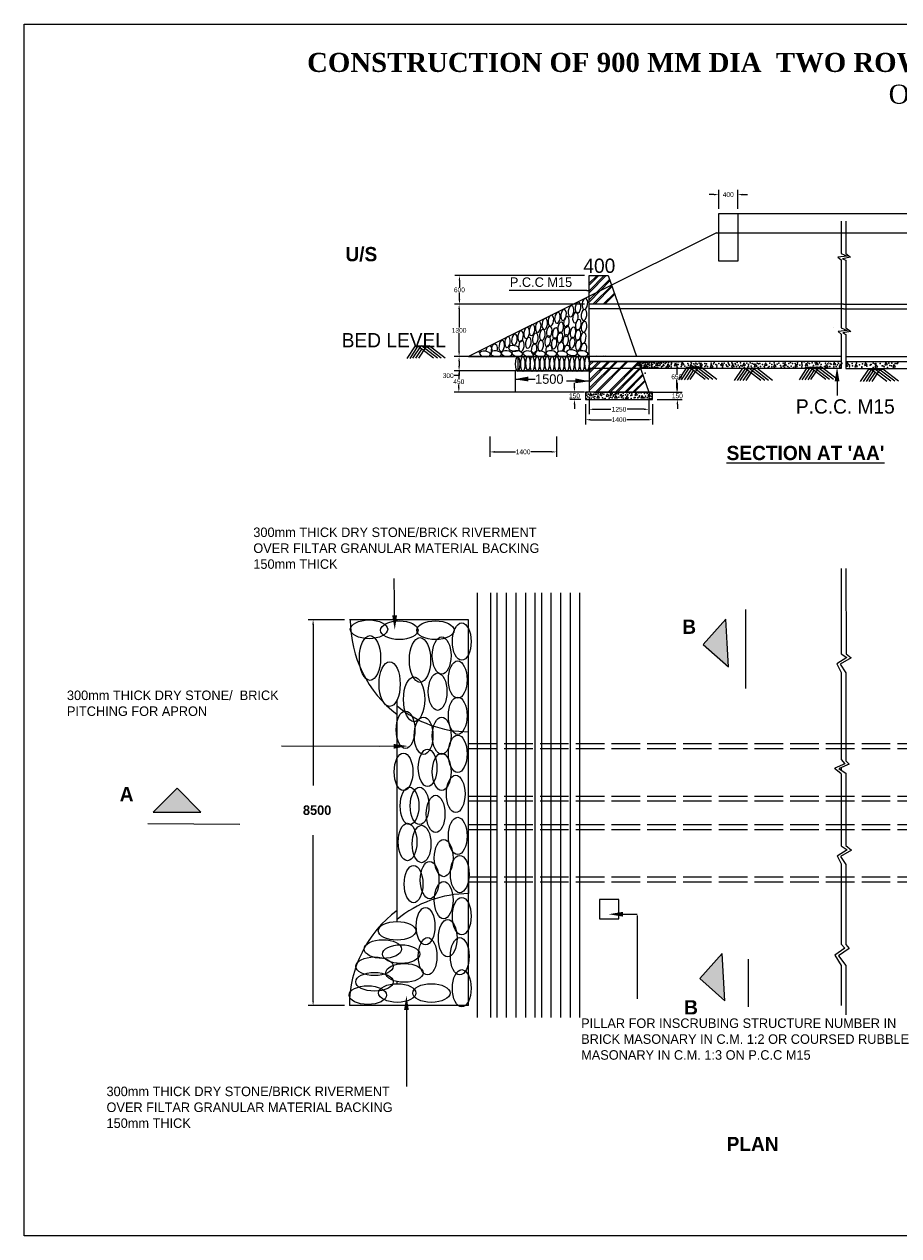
# Model space of a CAD drawing. Header units: inches. Extents: x 2258 to 46776, y 43776 to 70361.
# Tile 1 of 3: x 2258 to 20608, y 44930 to 70361. Entities that reach past the tile are written whole.
import ezdxf

# ---------------------------------------------------------------- set-up
doc = ezdxf.new("R2010")
doc.units = ezdxf.units.IN
doc.header["$MEASUREMENT"] = 0
doc.linetypes.add('ACAD_ISO02W100', pattern=[15, 12, -3])
doc.dimstyles.get("Standard").update_dxf_attribs({"dimtxt": 100.18, "dimasz": 100.18, "dimexe": 100.18, "dimexo": 100.0625, "dimgap": 10.09, "dimtad": 0, "dimtih": 1, "dimtoh": 1, "dimdec": 0, "dimzin": 0, "dimdsep": 46, "dimtxsty": 'Standard', "dimcen": 40.09, "dimadec": 0, "dimazin": 0, "dimtfac": 1, "dimtdec": 0, "dimtofl": 0, "dimtmove": 0, "dimatfit": 3, "dimfxl": 0, "dimtolj": 1, "dimtzin": 0, "dimarcsym": 0})

# ---------------------------------------------------------------- blocks, each defined once
blk = doc.blocks.new('*D2')
at = {"color": 0, "lineweight": -2, "transparency": 16777216}
for p, q in [((16831, 66485), (16831, 66885)), ((17231, 66485), (17231, 66885)), ((16731, 66785), (16631, 66785)), ((17332, 66785), (17432, 66785))]:
    blk.add_line(p, q, dxfattribs=at)
at = {"color": 0, "transparency": 16777216}
for points in [[(16731, 66802), (16731, 66768), (16831, 66785)], [(17332, 66802), (17332, 66768), (17231, 66785)]]:
    blk.add_solid(points, dxfattribs=at)
at = {"layer": 'Defpoints', "color": 0, "transparency": 16777216}
for p in [(17231, 66785), (16831, 66385), (17231, 66385)]:
    blk.add_point(p, dxfattribs=at)
at = {"color": 0, "transparency": 16777216, "insert": (17031, 66785), "char_height": 100.2, "attachment_point": 5}
blk.add_mtext('\\A1;400', dxfattribs=at)
blk = doc.blocks.new('*D6')
at = {"color": 0, "lineweight": -2, "transparency": 16777216}
for p, q in [((15963, 62735), (15963, 62836)), ((15538, 62635), (16063, 62635)), ((15538, 62485), (16063, 62485)), ((15963, 62385), (15963, 62285))]:
    blk.add_line(p, q, dxfattribs=at)
at = {"color": 0, "transparency": 16777216}
for points in [[(15946, 62735), (15980, 62735), (15963, 62635)], [(15946, 62385), (15980, 62385), (15963, 62485)]]:
    blk.add_solid(points, dxfattribs=at)
at = {"layer": 'Defpoints', "color": 0, "transparency": 16777216}
for p in [(15438, 62635), (15438, 62485), (15963, 62485)]:
    blk.add_point(p, dxfattribs=at)
at = {"color": 0, "transparency": 16777216, "insert": (15963, 62560), "char_height": 100.2, "attachment_point": 5}
blk.add_mtext('\\A1;150', dxfattribs=at)
blk = doc.blocks.new('*D7')
at = {"color": 0, "lineweight": -2, "transparency": 16777216}
for p, q in [((14113, 62535), (14113, 62178)), ((15363, 62535), (15363, 62178)), ((14213, 62278), (14569, 62278)), ((15263, 62278), (14907, 62278))]:
    blk.add_line(p, q, dxfattribs=at)
at = {"color": 0, "transparency": 16777216}
for points in [[(14213, 62295), (14213, 62262), (14113, 62278)], [(15263, 62295), (15263, 62262), (15363, 62278)]]:
    blk.add_solid(points, dxfattribs=at)
at = {"layer": 'Defpoints', "color": 0, "transparency": 16777216}
for p in [(14113, 62635), (15363, 62635), (15363, 62278)]:
    blk.add_point(p, dxfattribs=at)
at = {"color": 0, "transparency": 16777216, "insert": (14738, 62278), "char_height": 100.2, "attachment_point": 5}
blk.add_mtext('\\A1;1250', dxfattribs=at)
blk = doc.blocks.new('*D8')
at = {"color": 0, "lineweight": -2, "transparency": 16777216}
for p, q in [((14038, 62385), (14038, 61960)), ((15438, 62385), (15438, 61960)), ((14138, 62060), (14578, 62060)), ((15338, 62060), (14899, 62060))]:
    blk.add_line(p, q, dxfattribs=at)
at = {"color": 0, "transparency": 16777216}
for points in [[(14138, 62077), (14138, 62043), (14038, 62060)], [(15338, 62077), (15338, 62043), (15438, 62060)]]:
    blk.add_solid(points, dxfattribs=at)
at = {"layer": 'Defpoints', "color": 0, "transparency": 16777216}
for p in [(14038, 62485), (15438, 62485), (15438, 62060)]:
    blk.add_point(p, dxfattribs=at)
at = {"color": 0, "transparency": 16777216, "insert": (14738, 62060), "char_height": 100.2, "attachment_point": 5}
blk.add_mtext('\\A1;1400', dxfattribs=at)
blk = doc.blocks.new('*D9')
at = {"color": 0, "lineweight": -2, "transparency": 16777216}
for p, q in [((14013, 63385), (11282, 63385)), ((14013, 63085), (11282, 63085)), ((11382, 63285), (11382, 63185)), ((11382, 63085), (11382, 62985)), ((11382, 62985), (11282, 62985))]:
    blk.add_line(p, q, dxfattribs=at)
at = {"color": 0, "transparency": 16777216}
for points in [[(11366, 63285), (11399, 63285), (11382, 63385)], [(11366, 63185), (11399, 63185), (11382, 63085)]]:
    blk.add_solid(points, dxfattribs=at)
at = {"layer": 'Defpoints', "color": 0, "transparency": 16777216}
for p in [(14113, 63385), (11382, 63085), (14113, 63085)]:
    blk.add_point(p, dxfattribs=at)
at = {"color": 0, "transparency": 16777216, "insert": (11155, 62985), "char_height": 100.2, "attachment_point": 5}
blk.add_mtext('\\A1;300', dxfattribs=at)
blk = doc.blocks.new('*D10')
at = {"color": 0, "lineweight": -2, "transparency": 16777216}
for p, q in [((14013, 63085), (11277, 63085)), ((11377, 62985), (11377, 62920)), ((14013, 62635), (11277, 62635)), ((11377, 62735), (11377, 62800))]:
    blk.add_line(p, q, dxfattribs=at)
at = {"color": 0, "transparency": 16777216}
for points in [[(11361, 62985), (11394, 62985), (11377, 63085)], [(11361, 62735), (11394, 62735), (11377, 62635)]]:
    blk.add_solid(points, dxfattribs=at)
at = {"layer": 'Defpoints', "color": 0, "transparency": 16777216}
for p in [(14113, 63085), (11377, 62635), (14113, 62635)]:
    blk.add_point(p, dxfattribs=at)
at = {"color": 0, "transparency": 16777216, "insert": (11377, 62860), "char_height": 100.2, "attachment_point": 5}
blk.add_mtext('\\A1;450', dxfattribs=at)
blk = doc.blocks.new('*D11')
at = {"color": 0, "lineweight": -2, "transparency": 16777216}
for p, q in [((14013, 64485), (11283, 64485)), ((11383, 64385), (11383, 63995)), ((11383, 63485), (11383, 63875)), ((14013, 63385), (11283, 63385))]:
    blk.add_line(p, q, dxfattribs=at)
at = {"color": 0, "transparency": 16777216}
for points in [[(11367, 64385), (11400, 64385), (11383, 64485)], [(11367, 63485), (11400, 63485), (11383, 63385)]]:
    blk.add_solid(points, dxfattribs=at)
at = {"layer": 'Defpoints', "color": 0, "transparency": 16777216}
for p in [(11383, 64485), (14113, 64485), (14113, 63385)]:
    blk.add_point(p, dxfattribs=at)
at = {"color": 0, "transparency": 16777216, "insert": (11383, 63935), "char_height": 100.2, "attachment_point": 5}
blk.add_mtext('\\A1;1300', dxfattribs=at)
blk = doc.blocks.new('*D12')
at = {"color": 0, "lineweight": -2, "transparency": 16777216}
for p, q in [((14013, 65085), (11290, 65085)), ((11390, 64985), (11390, 64845)), ((11390, 64585), (11390, 64725)), ((14013, 64485), (11290, 64485))]:
    blk.add_line(p, q, dxfattribs=at)
at = {"color": 0, "transparency": 16777216}
for points in [[(11373, 64985), (11407, 64985), (11390, 65085)], [(11373, 64585), (11407, 64585), (11390, 64485)]]:
    blk.add_solid(points, dxfattribs=at)
at = {"layer": 'Defpoints', "color": 0, "transparency": 16777216}
for p in [(14113, 65085), (11390, 64485), (14113, 64485)]:
    blk.add_point(p, dxfattribs=at)
at = {"color": 0, "transparency": 16777216, "insert": (11390, 64785), "char_height": 100.2, "attachment_point": 5}
blk.add_mtext('\\A1;600', dxfattribs=at)
blk = doc.blocks.new('*D13')
at = {"color": 0, "lineweight": -2, "transparency": 16777216}
for p, q in [((14213, 63285), (16052, 63285)), ((15951, 63185), (15951, 63020)), ((15951, 62735), (15951, 62900)), ((14213, 62635), (16052, 62635))]:
    blk.add_line(p, q, dxfattribs=at)
at = {"color": 0, "transparency": 16777216}
for points in [[(15935, 63185), (15968, 63185), (15951, 63285)], [(15935, 62735), (15968, 62735), (15951, 62635)]]:
    blk.add_solid(points, dxfattribs=at)
at = {"layer": 'Defpoints', "color": 0, "transparency": 16777216}
for p in [(14113, 63285), (15951, 63285), (14113, 62635)]:
    blk.add_point(p, dxfattribs=at)
at = {"color": 0, "transparency": 16777216, "insert": (15951, 62960), "char_height": 100.2, "attachment_point": 5}
blk.add_mtext('\\A1;650', dxfattribs=at)
blk = doc.blocks.new('*D17')
at = {"color": 0, "lineweight": -2, "transparency": 16777216}
for p, q in [((12026, 61710), (12026, 61284)), ((13426, 61710), (13426, 61284)), ((12126, 61384), (12566, 61384)), ((13326, 61384), (12887, 61384))]:
    blk.add_line(p, q, dxfattribs=at)
at = {"color": 0, "transparency": 16777216}
for points in [[(12126, 61401), (12126, 61368), (12026, 61384)], [(13326, 61401), (13326, 61368), (13426, 61384)]]:
    blk.add_solid(points, dxfattribs=at)
at = {"layer": 'Defpoints', "color": 0, "transparency": 16777216}
for p in [(12026, 61810), (13426, 61810), (13426, 61384)]:
    blk.add_point(p, dxfattribs=at)
at = {"color": 0, "transparency": 16777216, "insert": (12726, 61384), "char_height": 100.2, "attachment_point": 5}
blk.add_mtext('\\A1;1400', dxfattribs=at)

msp = doc.modelspace()

# ---------------------------------------------------------------- hatches: boundary and pattern name
for points in [[(17006.9, 57370.8), (16980.6, 57870.1), (16507.6, 57344.5), (17033.2, 56871.5)], [(5464.5, 53822.7), (5964.5, 53822.7), (5464.5, 54322.7), (4964.5, 53822.7)], [(16931.9, 50359), (16905.6, 50858.3), (16432.6, 50332.7), (16958.2, 49859.7)]]:
    msp.add_hatch(color=256).paths.add_polyline_path(points)

# ---------------------------------------------------------------- linework, layer by layer
for p, q in [((16831.4, 65885.3), (16831.4, 66385.3)), ((16831.4, 66385.3), (17231.4, 66385.3)), ((17231.4, 66385.3), (17231.4, 65385.3)), ((17231.4, 66385.3), (21662.9, 66385.3)), ((19397.2, 66229.5), (19397.2, 65547.4)), ((19497.2, 66229.5), (19497.2, 65544.1)), ((16781.4, 65985.3), (11581.4, 63385.3)), ((16781.4, 65985.3), (22112.9, 65983.1)), ((16831.4, 65385.3), (16831.4, 65885.3)), ((17231.4, 65385.3), (16831.4, 65385.3)), ((19523.4, 65495.2), (19333.4, 65469)), ((19333.4, 65469), (19397.2, 65416)), ((19397.2, 65548.3), (19523.4, 65495.2)), ((19397.2, 65416), (19397.2, 63988.1)), ((19597.1, 65472.4), (19424.8, 65440)), ((19424.8, 65440), (19497.2, 65408.4)), ((19494.8, 65545.8), (19593.9, 65472.4)), ((19497.2, 65408.5), (19497.2, 63986.3)), ((14271, 65083), (14111.7, 64923.9)), ((14113.2, 63385.3), (14113.2, 65085.3)), ((14113.2, 65085.3), (14513.2, 65085.3)), ((14307.3, 65079.4), (14114.6, 64882.3)), ((14429.3, 65085.3), (14116.3, 64772.6)), ((14465.6, 65085.3), (14119.2, 64731)), ((14541.2, 65004.5), (14120.9, 64584.6)), ((14550, 64979), (14123.8, 64543.1)), ((14584.9, 64878.6), (14191.3, 64485.3)), ((14593.3, 64854.2), (14232.6, 64485.3)), ((14513.2, 65085.3), (15103, 63385.3)), ((13984.3, 64771.9), (12432, 64771.9)), ((14059.3, 64770.4), (13959.2, 64775.2)), ((14640.4, 64718.5), (14406.9, 64485.3)), ((14648.6, 64694.9), (14443.7, 64485.3)), ((19447.2, 64485.3), (14113.2, 64485.3)), ((19447.2, 64385.3), (14113.2, 64385.3)), ((19447.2, 64485.3), (24781.2, 64485.3)), ((19447.2, 64385.3), (24781.2, 64385.3)), ((19244.8, 63990.9), (19244.8, 63990.9)), ((19524.3, 63935.4), (19334.4, 63909.2)), ((19334.4, 63909.2), (19397.2, 63856.9)), ((19397.2, 63856.9), (19397.2, 63135.3)), ((19399.9, 63987.7), (19524.3, 63935.4)), ((19604.9, 63912.5), (19432.5, 63880.2)), ((19432.5, 63880.2), (19497.2, 63851.9)), ((19497.2, 63990), (19601.7, 63912.5)), ((19497.2, 63851.9), (19497.2, 63135.3)), ((10459.8, 63607.9), (10286.2, 63347.8)), ((10519.9, 63607.9), (10346.6, 63348.1)), ((10580, 63607.9), (10406.9, 63348.5)), ((10459.8, 63607.9), (10757.2, 63607.9)), ((10845.5, 63351.3), (10510.7, 63607.9)), ((10691.7, 63595.1), (10527.6, 63349.3)), ((10927, 63351.8), (10592.9, 63607.9)), ((11008.5, 63352.3), (10675, 63607.9)), ((11090.1, 63352.8), (10757.2, 63607.9)), ((10596.3, 63542.3), (10467.3, 63348.9)), ((11581.4, 63385.3), (14113.2, 63385.3)), ((11581.4, 63385.3), (11581.4, 63385.3)), ((12613.2, 63385.3), (12613.2, 63076.1)), ((19397.2, 63385.3), (14113.2, 63385.3)), ((14113.2, 63385.3), (14113.2, 62635.3)), ((14271.6, 63396.7), (14260.2, 63385.3)), ((14307.9, 63393.1), (14300.4, 63385.3)), ((14429.9, 63399), (14416.3, 63385.3)), ((14466.2, 63399), (14452.9, 63385.3)), ((19497.2, 63385.3), (24781.2, 63385.3)), ((12556.3, 63076.1), (12556.3, 62635.3)), ((12613.2, 63085.1), (14121.5, 63085.1)), ((14160.1, 63285.3), (14112.3, 63237.5)), ((19397.2, 63285.3), (14113.2, 63285.3)), ((14678.7, 63285.3), (14113.2, 62720.3)), ((14708.8, 63285.3), (14113.2, 62676.1)), ((14113.2, 63285.3), (14113.2, 63185.3)), ((19397.2, 63135.3), (14113.2, 63135.3)), ((14202.6, 63285.3), (14115.2, 63196)), ((14316.2, 63285.3), (14116.9, 63086.2)), ((14355.1, 63285.3), (14119.8, 63044.7)), ((14508.9, 63285.3), (14121.5, 62898.3)), ((14543.5, 63285.3), (14124.4, 62856.7)), ((14894.4, 63285.3), (14243.7, 62635.3)), ((14919.9, 63285.3), (14284.3, 62635.3)), ((15143.3, 63268.9), (14519.1, 62645.3)), ((15150.9, 63247), (14552.9, 62635.3)), ((15183.5, 63153.2), (14665.1, 62635.3)), ((15190.9, 63131.9), (14705.4, 62635.3)), ((15137.6, 63285.3), (15363.2, 62635.3)), ((15286.1, 63239.6), (15265.3, 63180.6)), ((15265.3, 63180.6), (15324.3, 63191)), ((15324.3, 63191), (15286.1, 63239.6)), ((15521.3, 63255.2), (15500.5, 63196.3)), ((15500.5, 63196.3), (15559.5, 63206.7)), ((15559.5, 63206.7), (15521.3, 63255.2)), ((15764.3, 63231.7), (15743.5, 63172.8)), ((15743.5, 63172.8), (15802.5, 63183.2)), ((15802.5, 63183.2), (15764.3, 63231.7)), ((15913.3, 63247.4), (15892.4, 63188.4)), ((15892.4, 63188.4), (15951.5, 63198.8)), ((15951.5, 63198.8), (15913.3, 63247.4)), ((16158.3, 63159.5), (15984.7, 62899.4)), ((16064.9, 63264.7), (16044.1, 63205.8)), ((16044.1, 63205.8), (16103.1, 63216.2)), ((16218.4, 63159.5), (16045.1, 62899.8)), ((16103.1, 63216.2), (16064.9, 63264.7)), ((16278.5, 63159.5), (16105.4, 62900.2)), ((16158.3, 63159.5), (16455.7, 63159.5)), ((16294.8, 63093.9), (16165.8, 62900.5)), ((16544, 62902.9), (16209.2, 63159.5)), ((16242.5, 63223.9), (16221.7, 63164.9)), ((16221.7, 63164.9), (16280.7, 63175.3)), ((16390.2, 63146.8), (16226.1, 62900.9)), ((16280.7, 63175.3), (16242.5, 63223.9)), ((16625.5, 62903.4), (16291.4, 63159.5)), ((16707, 62903.9), (16373.6, 63159.5)), ((16454.2, 63255.2), (16433.3, 63196.3)), ((16433.3, 63196.3), (16492.4, 63206.7)), ((16492.4, 63206.7), (16454.2, 63255.2)), ((16788.6, 62904.4), (16455.7, 63159.5)), ((16673.6, 63216.1), (16652.8, 63157.1)), ((16652.8, 63157.1), (16711.8, 63167.5)), ((16711.8, 63167.5), (16673.6, 63216.1)), ((16893.1, 63255.2), (16872.3, 63196.3)), ((16872.3, 63196.3), (16931.3, 63206.7)), ((16931.3, 63206.7), (16893.1, 63255.2)), ((17120.5, 63223.9), (17099.6, 63164.9)), ((17099.6, 63164.9), (17158.7, 63175.3)), ((17158.7, 63175.3), (17120.5, 63223.9)), ((17329.5, 63140.7), (17155.9, 62880.5)), ((17389.6, 63140.7), (17216.3, 62880.9)), ((17449.7, 63140.7), (17276.7, 62881.3)), ((17329.5, 63140.7), (17627, 63140.7)), ((17355.6, 63255.2), (17334.8, 63196.3)), ((17334.8, 63196.3), (17393.8, 63206.7)), ((17466, 63075), (17337, 62881.7)), ((17393.8, 63206.7), (17355.6, 63255.2)), ((17715.2, 62884), (17380.4, 63140.7)), ((17561.4, 63127.9), (17397.4, 62882)), ((17796.7, 62884.5), (17462.6, 63140.7)), ((17878.3, 62885), (17544.8, 63140.7)), ((17598.7, 63231.7), (17577.8, 63172.8)), ((17577.8, 63172.8), (17636.8, 63183.2)), ((17636.8, 63183.2), (17598.7, 63231.7)), ((17959.8, 62885.5), (17627, 63140.7)), ((17810.3, 63255.2), (17789.5, 63196.3)), ((17789.5, 63196.3), (17848.5, 63206.7)), ((17848.5, 63206.7), (17810.3, 63255.2)), ((17998.4, 63223.9), (17977.6, 63164.9)), ((17977.6, 63164.9), (18036.6, 63175.3)), ((18036.6, 63175.3), (17998.4, 63223.9)), ((18217.9, 63247.4), (18197.1, 63188.4)), ((18197.1, 63188.4), (18256.1, 63198.8)), ((18256.1, 63198.8), (18217.9, 63247.4)), ((18445.3, 63223.9), (18424.4, 63164.9)), ((18424.4, 63164.9), (18483.5, 63175.3)), ((18483.5, 63175.3), (18445.3, 63223.9)), ((18689.7, 63159.5), (18516.1, 62899.4)), ((18749.8, 63159.5), (18576.4, 62899.8)), ((18809.9, 63159.5), (18636.8, 62900.2)), ((18664.8, 63247.4), (18643.9, 63188.4)), ((18643.9, 63188.4), (18703, 63198.8)), ((18703, 63198.8), (18664.8, 63247.4)), ((18689.7, 63159.5), (18987.1, 63159.5)), ((18826.2, 63093.9), (18697.1, 62900.5)), ((19075.4, 62902.9), (18740.5, 63159.5)), ((18921.6, 63146.8), (18757.5, 62900.9)), ((19156.9, 62903.4), (18822.7, 63159.5)), ((18884.3, 63270.9), (18863.4, 63211.9)), ((18863.4, 63211.9), (18922.4, 63222.3)), ((18922.4, 63222.3), (18884.3, 63270.9)), ((19238.4, 62903.9), (18904.9, 63159.5)), ((19319.9, 62904.4), (18987.1, 63159.5)), ((19088.1, 63216.1), (19067.2, 63157.1)), ((19067.2, 63157.1), (19126.3, 63167.5)), ((19126.3, 63167.5), (19088.1, 63216.1)), ((19252.7, 63270.9), (19231.9, 63211.9)), ((19231.9, 63211.9), (19290.9, 63222.3)), ((19290.9, 63222.3), (19252.7, 63270.9)), ((19378.1, 63223.9), (19357.3, 63164.9)), ((19357.3, 63164.9), (19397.2, 63172)), ((19397.2, 63199.7), (19378.1, 63223.9)), ((19497.2, 63285.3), (24781.2, 63285.3)), ((19497.2, 63135.3), (24781.2, 63135.3)), ((19519.7, 63267.2), (19498.9, 63208.2)), ((19498.9, 63208.2), (19557.9, 63218.6)), ((19557.9, 63218.6), (19519.7, 63267.2)), ((19706.4, 63224.8), (19685.6, 63165.8)), ((19685.6, 63165.8), (19744.6, 63176.2)), ((19744.6, 63176.2), (19706.4, 63224.8)), ((19974.2, 63121.8), (19800.6, 62861.7)), ((20034.3, 63121.8), (19861, 62862)), ((19910, 63258.7), (19889.2, 63199.7)), ((19889.2, 63199.7), (19948.2, 63210.1)), ((19948.2, 63210.1), (19910, 63258.7)), ((20094.5, 63121.8), (19921.4, 62862.4)), ((19974.2, 63121.8), (20271.7, 63121.8)), ((20359.9, 62865.1), (20025.1, 63121.8)), ((20206.2, 63109), (20042.1, 62863.2)), ((20441.5, 62865.7), (20107.3, 63121.8)), ((20130.6, 63216.3), (20109.8, 63157.3)), ((20109.8, 63157.3), (20168.8, 63167.7)), ((20168.8, 63167.7), (20130.6, 63216.3)), ((20523, 62866.2), (20189.5, 63121.8)), ((20604.5, 62866.7), (20271.7, 63121.8)), ((20334.3, 63267.2), (20313.4, 63208.2)), ((20313.4, 63208.2), (20372.5, 63218.6)), ((20372.5, 63218.6), (20334.3, 63267.2)), ((20504, 63216.3), (20483.1, 63157.3)), ((20483.1, 63157.3), (20542.2, 63167.7)), ((20542.2, 63167.7), (20504, 63216.3)), ((12556.3, 62912.4), (12978.1, 62912.4)), ((14113.2, 62868.8), (13637.5, 62865.7)), ((13803.7, 62735.5), (13803.7, 62835.7)), ((15233.1, 63010.2), (14857.9, 62635.3)), ((15240.2, 62989.7), (14893.8, 62635.3)), ((15276.8, 62884.2), (15027.7, 62635.3)), ((15283.5, 62864.9), (15059.1, 62635.3)), ((19313.4, 62866), (19313.4, 62565.5)), ((20110.8, 63056.2), (19981.7, 62862.8)), ((13938.1, 62635.3), (13703.5, 62635.3)), ((14113.2, 62635.3), (14038.2, 62635.3)), ((14038.2, 62635.3), (14038.2, 62485.3)), ((15363.2, 62635.3), (14113.2, 62635.3)), ((14137.7, 62618.1), (14116.8, 62559.2)), ((14116.8, 62559.2), (14175.9, 62569.6)), ((14175.9, 62569.6), (14137.7, 62618.1)), ((14290.7, 62571.1), (14269.8, 62512.1)), ((14328.9, 62522.6), (14290.7, 62571.1)), ((14490.7, 62606.4), (14469.9, 62547.4)), ((14528.9, 62557.8), (14490.7, 62606.4)), ((14667.3, 62571.1), (14646.4, 62512.1)), ((14705.5, 62522.6), (14667.3, 62571.1)), ((15090.9, 62629.9), (15070.1, 62570.9)), ((15070.1, 62570.9), (15129.1, 62581.3)), ((15129.1, 62581.3), (15090.9, 62629.9)), ((15220.4, 62571.1), (15199.6, 62512.1)), ((15258.6, 62522.6), (15220.4, 62571.1)), ((15361.6, 62606.4), (15340.8, 62547.4)), ((15399.8, 62557.8), (15361.6, 62606.4)), ((15438.2, 62635.3), (15363.2, 62635.3)), ((15438.2, 62485.3), (15438.2, 62635.3)), ((13938.1, 62485.3), (13703.5, 62485.3)), ((13803.7, 62385.1), (13803.7, 62285)), ((14038.2, 62485.3), (15438.2, 62485.3)), ((14269.8, 62512.1), (14328.9, 62522.6)), ((14469.9, 62547.4), (14528.9, 62557.8)), ((14646.4, 62512.1), (14705.5, 62522.6)), ((14902.6, 62559.4), (14881.8, 62500.4)), ((14881.8, 62500.4), (14940.8, 62510.8)), ((14940.8, 62510.8), (14902.6, 62559.4)), ((15199.6, 62512.1), (15258.6, 62522.6)), ((15340.8, 62547.4), (15399.8, 62557.8)), ((19397.2, 58935), (19397.2, 57144.8)), ((19497.2, 58935), (19505.9, 57145.5)), ((10026.3, 58251.2), (10021.1, 58725.7)), ((10029.6, 57950.7), (10026.3, 58251.2)), ((11762.5, 58428.9), (11762.5, 49508.6)), ((12042.5, 58428.9), (12042.5, 49508.6)), ((12173.5, 58428.9), (12173.5, 49508.6)), ((12373.5, 58428.9), (12373.5, 49508.6)), ((12573.5, 58428.9), (12573.5, 49508.6)), ((12773.5, 58428.9), (12773.5, 49508.6)), ((12973.5, 58428.9), (12973.5, 49508.6)), ((13110.4, 58428.9), (13110.4, 49508.6)), ((13310.4, 58428.9), (13310.4, 49508.6)), ((13510.4, 58428.9), (13510.4, 49508.6)), ((13710.4, 58428.9), (13710.4, 49508.6)), ((13910.4, 58428.9), (13910.4, 49508.6)), ((17391.8, 58073.4), (17391.8, 57073.4)), ((8981.4, 57861.3), (8219.1, 57861.3)), ((8319.3, 57761.1), (8319.3, 54379.8)), ((11581.4, 57861.3), (9081.4, 57861.3)), ((10081.4, 57835.6), (10081.4, 57861.3)), ((11581.4, 49761.3), (11581.4, 57861.3)), ((16507.6, 57344.5), (16980.6, 57870.1)), ((17006.9, 57370.8), (16980.6, 57870.1)), ((16507.6, 57344.5), (17033.2, 56871.5)), ((17033.2, 56871.5), (17006.9, 57370.8)), ((17391.8, 57073.4), (17391.8, 56418.5)), ((19518.8, 57068), (19307.2, 56935.9)), ((19609.2, 57061.6), (19376.7, 56926.1)), ((19397.2, 57144.8), (19518.8, 57068)), ((19505.9, 57145.5), (19609.2, 57061.6)), ((19307.2, 56935.9), (19397.2, 56756.2)), ((19376.7, 56926.1), (19497.2, 56748.8)), ((19397.2, 56756.2), (19397.2, 54928.2)), ((19397.2, 56756.2), (19397.2, 54928.2)), ((19497.2, 56748.8), (19497.2, 54897.5)), ((19497.2, 56748.8), (19497.2, 54897.5)), ((10081.4, 51527), (10081.4, 56178.1)), ((11581.4, 55261.3), (11581.4, 55511.3)), ((9710.2, 55200.9), (7657, 55207.3)), ((10010.7, 55205.1), (9710.2, 55200.9)), ((19262.2, 54747), (19395.3, 54637.3)), ((19479.8, 54835.1), (19265.9, 54747.1)), ((19353.8, 54739.8), (19502.7, 54632.5)), ((19570.2, 54828.7), (19356.2, 54739.8)), ((19397.2, 54928.2), (19479.8, 54835.1)), ((19397.2, 54756.8), (19397.2, 54708.5)), ((19497.2, 54897.5), (19570.2, 54828.7)), ((19397.2, 54635.7), (19397.2, 53113.4)), ((19497.2, 54636.5), (19497.2, 53122.7)), ((19497.2, 54635.7), (19497.2, 53122.7)), ((5464.5, 54322.7), (4964.5, 53822.7)), ((5464.5, 54322.7), (5964.5, 53822.7)), ((4964.5, 53822.7), (5464.5, 53822.7)), ((5464.5, 53822.7), (5964.5, 53822.7)), ((6783.5, 53566.3), (4852.8, 53574.9)), ((8319.3, 49861.5), (8319.3, 53337.2)), ((19527.5, 53031.2), (19316, 52898.4)), ((19317.2, 52901.9), (19397.2, 52736.7)), ((19617.9, 53024.7), (19385.4, 52889.2)), ((19397.2, 53113.4), (19527.5, 53031.2)), ((19497.2, 53122.7), (19617.9, 53024.7)), ((19385.4, 52889.2), (19497.2, 52724.7)), ((19397.2, 52736.7), (19397.2, 51051.8)), ((19397.2, 52736.7), (19397.2, 51051.8)), ((19497.2, 52724.7), (19497.2, 51045.1)), ((19497.2, 52724.7), (19497.2, 51044.9)), ((11581.4, 52361.3), (11581.4, 52111.3)), ((14331.4, 51986.3), (14331.4, 51586.3)), ((14731.4, 51986.3), (14331.4, 51986.3)), ((14731.4, 51586.3), (14731.4, 51986.3)), ((14820, 51679.7), (15120.5, 51679.6)), ((15116.4, 51654.6), (15116.3, 49905.7)), ((14331.4, 51586.3), (14731.4, 51586.3)), ((19474.1, 50967.2), (19266, 50823.5)), ((19564.5, 50960.7), (19344.7, 50803)), ((19397.2, 51051.8), (19474.1, 50967.2)), ((19497.2, 51044.9), (19564.5, 50960.7)), ((10081.4, 50627.8), (10081.4, 50651.1)), ((16432.6, 50332.7), (16905.6, 50858.3)), ((16931.9, 50359), (16905.6, 50858.3)), ((17445.1, 50738.4), (17445.1, 49738.4)), ((19266, 50823.5), (19397.2, 50604.1)), ((19267.5, 50825.3), (19267.8, 50824.7)), ((19344.7, 50803), (19497.7, 50606.3)), ((16958.2, 49859.7), (16931.9, 50359)), ((19397.2, 50604.1), (19397.2, 49761.3)), ((19497.2, 50607), (19497.2, 49571.2)), ((19497.2, 50604.1), (19497.2, 49761.3)), ((10081.4, 50221.6), (10081.4, 50267)), ((16432.6, 50332.7), (16958.2, 49859.7)), ((8981.4, 49761.3), (8219.1, 49761.3)), ((11581.4, 49761.3), (9081.4, 49761.3)), ((10278, 49668.4), (10278, 49367.8)), ((11581.4, 49761.3), (11581.4, 49842.3)), ((10278, 49367.8), (10278, 48061.2))]:
    msp.add_line(p, q)
at = {"linetype": 'ACAD_ISO02W100', "ltscale": 50}
for p, q in [((11581.4, 55261.3), (27781.2, 55261.3)), ((11581.4, 55161.3), (27781.2, 55161.3)), ((11581.4, 54161.3), (27781.2, 54161.3)), ((11581.4, 54061.3), (27781.2, 54061.3)), ((11581.4, 53561.3), (27781.2, 53561.3)), ((11581.4, 53461.3), (27781.2, 53461.3)), ((11581.4, 52461.3), (27781.2, 52461.3)), ((11581.4, 52361.3), (27781.2, 52361.3))]:
    msp.add_line(p, q, dxfattribs=at)
msp.add_lwpolyline([(2257.9, 70361.4), (46775.6, 70361.4), (46775.6, 44930.2), (2257.9, 44930.2)], close=True)
msp.add_circle((11581.4, 57861.3), 0)
for centre, radius, start, end in [((11598.4, 57857.4), 2500, 179.90935, 232.64198), ((11581.4, 57861.3), 2350, 230.33499, 270), ((11581.4, 49761.3), 2350, 90, 129.66501), ((11581.4, 49761.3), 2500, 126.8699, 180)]:
    msp.add_arc(centre, radius, start, end)
at = {"extrusion": (0, 0, -1)}
for centre, major_axis, ratio in [((14022.3, 64489.5), (-15.2, -114.4), 0.5024014), ((13575.4, 64257.7), (-15.2, -114.4), 0.5024014), ((13730.1, 64335), (-15.2, -114.4), 0.5024014), ((13876.2, 64412.2), (-15.2, -114.4), 0.5024014), ((14005.1, 64257.7), (-15.2, -114.4), 0.5024014), ((13042.5, 64008.7), (-15.2, -114.4), 0.5024014), ((13180, 64068.8), (-15.2, -114.4), 0.5024014), ((13309, 64137.5), (-15.2, -114.4), 0.5024014), ((13446.5, 64197.6), (-15.2, -114.4), 0.5024014), ((13515.2, 63991.5), (-15.2, -114.4), 0.5024014), ((13635.5, 64111.7), (-15.2, -114.4), 0.5024014), ((13824.6, 64206.2), (-15.2, -114.4), 0.5024014), ((13884.8, 64051.6), (-15.2, -114.4), 0.5024014), ((14005.1, 64008.7), (-15.2, -114.4), 0.5024014), ((12544.1, 63742.5), (-15.2, -114.4), 0.5024014), ((12673, 63811.2), (-15.2, -114.4), 0.5024014), ((12801.9, 63879.9), (-15.2, -114.4), 0.5024014), ((12913.6, 63940), (-15.2, -114.4), 0.5024014), ((12982.4, 63759.7), (-15.2, -114.4), 0.5024014), ((13128.5, 63837), (-15.2, -114.4), 0.5024014), ((13274.6, 63905.7), (-15.2, -114.4), 0.5024014), ((13403.5, 63871.3), (-15.2, -114.4), 0.5024014), ((13498, 63785.5), (-15.2, -114.4), 0.5024014), ((13618.4, 63725.4), (-15.2, -114.4), 0.5024014), ((13644.1, 63922.8), (-15.2, -114.4), 0.5024014), ((13773.1, 63888.5), (-15.2, -114.4), 0.5024014), ((13876.2, 63837), (-15.2, -114.4), 0.5024014), ((13987.9, 63776.9), (-15.2, -114.4), 0.5024014), ((12277.6, 63605.2), (-15.2, -114.4), 0.5024014), ((12398, 63691), (-15.2, -114.4), 0.5024014), ((12533, 63556.6), (114.4, -15.2), 0.5024014), ((12690.2, 63605.2), (-15.2, -114.4), 0.5024014), ((12836.3, 63673.9), (-15.2, -114.4), 0.5024014), ((12956.6, 63545.1), (-15.2, -114.4), 0.5024014), ((13094.1, 63613.8), (-15.2, -114.4), 0.5024014), ((13240.2, 63708.2), (-15.2, -114.4), 0.5024014), ((13377.7, 63665.3), (-15.2, -114.4), 0.5024014), ((13755.9, 63673.9), (-15.2, -114.4), 0.5024014), ((13884.8, 63630.9), (-15.2, -114.4), 0.5024014), ((11928.6, 63440.9), (114.4, -15.2), 0.5024014), ((12155.7, 63445), (114.4, -15.2), 0.5024014), ((12380, 63449.4), (114.4, -15.2), 0.5024014), ((12601.5, 63449.4), (114.4, -15.2), 0.5024014), ((12611.7, 63229.1), (0, -151.2), 0.3375184), ((12720, 63229.1), (0, -151.2), 0.3375184), ((12840, 63443.6), (114.4, -15.2), 0.5024014), ((12828.2, 63243.5), (0, -151.2), 0.3375184), ((12917.6, 63231), (0, -151.2), 0.3375184), ((13079.4, 63447.5), (114.4, -15.2), 0.5024014), ((13021.6, 63231), (0, -151.2), 0.3375184), ((13125.6, 63231), (0, -151.2), 0.3375184), ((13229.6, 63241.8), (0, -151.2), 0.3375184), ((13316.9, 63449.4), (114.4, -15.2), 0.5024014), ((13333.6, 63234.6), (0, -151.2), 0.3375184), ((13434.1, 63231), (0, -151.2), 0.3375184), ((13546.9, 63440.9), (114.4, -15.2), 0.5024014), ((13538.1, 63227.5), (0, -151.2), 0.3375184), ((13642.1, 63231), (0, -151.2), 0.3375184), ((13751.3, 63466.4), (114.4, -15.2), 0.5024014), ((13753.3, 63227.5), (0, -151.2), 0.3375184), ((13860.9, 63231), (0, -151.2), 0.3375184), ((13972.8, 63449.4), (114.4, -15.2), 0.5024014), ((13964.9, 63231), (0, -151.2), 0.3375184), ((14067.1, 63240.2), (0, -151.2), 0.3375184)]:
    msp.add_ellipse(centre, major_axis=major_axis, ratio=ratio, dxfattribs=at)
for centre, major_axis, start_param, end_param in [((12008.1, 63504.7), (-15.2, -114.4), 1.4297807, 2.2272239), ((12008.1, 63504.7), (-15.2, -114.4), 3.3990132, 5.3963345), ((12122.9, 63536.5), (-15.2, -114.4), 1.0834626, 4.9633714), ((13266, 63519.3), (-15.2, -114.4), 6.149739, 11.0359612), ((13515.2, 63579.4), (-15.2, -114.4), 0.6284832, 5.4232736), ((13644.1, 63510.7), (-15.2, -114.4), 7.6246169, 10.8115723), ((13996.5, 63553.7), (-15.2, -114.4), 1.0982872, 5.2295883), ((11730.1, 63443.8), (114.4, -15.2), 5.172934, 5.5523754)]:
    msp.add_ellipse(centre, major_axis=major_axis, ratio=0.5024014, start_param=start_param, end_param=end_param, dxfattribs=at)
for centre, major_axis, ratio in [((9492.6, 57660), (-392.2, 0), 0.4999999), ((10128.2, 57640.8), (-392.2, 0), 0.4999999), ((10886.2, 57640.8), (-392.2, 0), 0.4999999), ((11438.1, 57403.3), (0, -392.2), 0.4999999), ((9513.3, 57057.8), (0, -469.5), 0.4736841), ((10562.1, 57016.5), (0, -469.5), 0.4736841), ((11017, 57108.8), (0, -392.2), 0.4999999), ((9924.6, 56510.9), (0, -469.5), 0.4736841), ((11353.9, 56603.9), (0, -392.2), 0.4999999), ((10932.7, 56351.5), (0, -392.2), 0.4999999), ((10438, 56190), (0, -469.5), 0.4736841), ((11353.9, 55846.6), (0, -392.2), 0.4999999), ((10258.9, 55552.1), (0, -392.2), 0.4999999), ((10637.9, 55425.9), (0, -392.2), 0.4999999), ((11017, 55425.9), (0, -392.2), 0.4999999), ((11353.9, 55047.2), (0, -392.2), 0.4999999), ((10216.8, 54668.6), (0, -392.2), 0.4999999), ((10722.1, 54752.7), (0, -392.2), 0.4999999), ((11017, 54668.6), (0, -392.2), 0.4999999), ((11311.8, 54205.7), (0, -392.2), 0.4999999), ((10343.1, 53953.3), (0, -392.2), 0.4999999), ((10553.7, 53953.3), (0, -392.2), 0.4999999), ((10890.6, 53785), (0, -392.2), 0.4999999), ((11353.9, 53322.2), (0, -392.2), 0.4999999), ((10301, 53196), (0, -392.2), 0.4999999), ((10595.8, 53153.9), (0, -392.2), 0.4999999), ((11059.1, 52859.4), (0, -392.2), 0.4999999), ((11396, 52522.8), (0, -392.2), 0.4999999), ((10427.3, 52312.4), (0, -392.2), 0.4999999), ((10764.3, 52396.6), (0, -392.2), 0.4999999), ((11059.1, 51975.8), (0, -392.2), 0.4999999), ((11438.1, 51639.3), (0, -392.2), 0.4999999), ((10680, 51428.9), (0, -392.2), 0.4999999), ((10080.2, 51330.9), (-392.2, 0), 0.4999999), ((11143.3, 51176.4), (0, -392.2), 0.4999999), ((9782.9, 50948.1), (-392.2, 0), 0.4999999), ((10722.1, 50797.8), (0, -392.2), 0.4999999), ((11396, 50797.8), (0, -392.2), 0.4999999), ((10165.4, 50842.6), (-392.2, 0), 0.4999999), ((9606.9, 50586.9), (-392.2, 0), 0.4999999), ((10235.2, 50447.4), (-392.2, 0), 0.4999999), ((9606.9, 50261.4), (-392.2, 0), 0.4999999), ((11438.1, 50124.6), (0, -392.2), 0.4999999), ((9467.3, 49982.4), (-392.2, 0), 0.4999999), ((10086.1, 50025.5), (-392.2, 0), 0.4999999), ((10802, 50025.5), (-392.2, 0), 0.4999999)]:
    msp.add_ellipse(centre, major_axis=major_axis, ratio=ratio)
for p in [(14113.2, 63285.2), (14114, 63172), (15139.7, 63199.3), (15163.6, 63266.3), (15163.6, 63232.8), (15175.6, 63208.9), (15188.1, 63255.5), (15197.1, 63189.8), (15204.3, 63271.1), (15204.3, 63228), (15211.5, 63158.7), (15216.2, 63189.8), (15233, 63273.5), (15237.8, 63237.6), (15242.6, 63256.7), (15242.6, 63151.5), (15266.5, 63199.3), (15266.5, 63180.2), (15278.5, 63259.1), (15280.9, 63153.9), (15288.1, 63161.1), (15300, 63266.3), (15302.4, 63163.5), (15314.4, 63259.1), (15333.5, 63144.3), (15335.9, 63170.6), (15338.3, 63254.3), (15340.7, 63216.1), (15343.1, 63180.2), (15345.5, 63266.3), (15357.5, 63223.3), (15376.6, 63204.1), (15379, 63256.7), (15379, 63156.3), (15383.8, 63149.1), (15417.3, 63220.9), (15417.3, 63194.6), (15417.3, 63168.3), (15419.7, 63256.7), (15422.1, 63263.9), (15424.5, 63156.3), (15441.2, 63161.1), (15443.6, 63216.1), (15458, 63266.3), (15465.2, 63266.3), (15474.7, 63249.6), (15477.1, 63149.1), (15479.5, 63271.1), (15479.5, 63173), (15513, 63156.3), (15541.8, 63165.9), (15553.7, 63156.3), (15558.5, 63259.1), (15558.5, 63247.2), (15582.4, 63196.9), (15594.4, 63249.6), (15601.6, 63208.9), (15625.5, 63268.7), (15627.9, 63170.6), (15630.3, 63249.6), (15651.9, 63187.4), (15673.4, 63261.5), (15673.4, 63208.9), (15675.8, 63196.9), (15706.9, 63237.6), (15726.1, 63161.1), (15730.8, 63259.1), (15766.7, 63161.1), (15778.7, 63263.9), (15831.4, 63211.3), (15833.8, 63168.3), (15838.5, 63261.5), (15840.9, 63242.4), (15963.8, 63156.3), (15979.2, 63271.7), (15979.2, 63217.8), (16040.8, 63179.4), (16117.8, 63187.1), (16156.3, 63156.3), (16179.4, 63240.9), (16194.8, 63202.5), (16248.7, 63271.7), (16256.4, 63248.6), (16296.8, 63177.8), (16310.3, 63233.2), (16334.7, 63174), (16338.5, 63208.1), (16348.8, 63248.6), (16365, 63177.8), (16376.4, 63223.3), (16402.7, 63171.7), (16418.1, 63248.6), (16448.5, 63170.2), (16472, 63171.7), (16535.7, 63174), (16541.3, 63240.9), (16556.7, 63194.8), (16572.1, 63233.2), (16592.6, 63177.8), (16672.2, 63248.6), (16672.2, 63217.8), (16718.4, 63233.2), (16733.8, 63264), (16772.3, 63217.8), (16787.7, 63202.5), (16787.7, 63171.7), (16833.9, 63240.9), (16872.4, 63210.1), (16910.9, 63187.1), (16910.9, 63164), (16941.7, 63248.6), (16987.9, 63210.1), (17003.3, 63187.1), (17018.7, 63179.4), (17026.4, 63256.3), (17040, 63223.3), (17055.2, 63204.3), (17103.4, 63256.3), (17118.8, 63240.9), (17172.8, 63238.4), (17184.2, 63219.5), (17203.5, 63179.4), (17218.9, 63264), (17242, 63202.5), (17267.6, 63166.5), (17288.2, 63256.3), (17295.9, 63194.8), (17324.5, 63181.6), (17362.4, 63162.7), (17419, 63248.6), (17442.1, 63164), (17457.2, 63185.4), (17457.5, 63217.8), (17491.3, 63253.6), (17511.4, 63187.1), (17525.4, 63151.3), (17529.2, 63242.2), (17565.3, 63225.5), (17634.6, 63248.6), (17658.2, 63155.1), (17665.4, 63233.2), (17696.2, 63240.9), (17703.9, 63179.4), (17750.1, 63217.8), (17780.9, 63179.4), (17790.9, 63170.2), (17866.7, 63158.9), (17888.7, 63179.4), (17904.1, 63248.6), (17942.6, 63217.8), (17946.4, 63170.2), (17996.5, 63256.3), (18058.1, 63225.5), (18088.9, 63248.6), (18127.4, 63194.8), (18142.8, 63164), (18181.3, 63248.6), (18181.3, 63187.1), (18208, 63155.1), (18227, 63265), (18281.4, 63179.4), (18304.5, 63240.9), (18310.4, 63151.3), (18337, 63257.4), (18350.7, 63187.1), (18381.5, 63240.9), (18397.6, 63155.1), (18431.8, 63238.4), (18481.6, 63264), (18484.9, 63223.3), (18535.5, 63202.5), (18574, 63264), (18574, 63233.2), (18574, 63171.7), (18579.7, 63208.1), (18620.2, 63271.7), (18651, 63156.3), (18697.2, 63256.3), (18735.7, 63240.9), (18735.7, 63156.3), (18789.6, 63256.3), (18797.3, 63164), (18820.4, 63194.8), (18851.2, 63256.3), (18889.7, 63164), (18943.6, 63256.3), (18966.7, 63179.4), (18982.1, 63217.8), (19051.3, 63179.4), (19074.4, 63248.6), (19120.6, 63233.2), (19136, 63271.7), (19159.1, 63179.4), (19166.8, 63240.9), (19189.9, 63225.5), (19243.8, 63171.7), (19297.7, 63179.4), (19320.8, 63279.4), (19320.8, 63210.1), (19343.9, 63248.6), (19405.5, 63264), (19413.2, 63240.9), (19523.6, 63181.3), (19572.7, 63205.8), (19572.7, 63173.1), (19630, 63238.5), (19638.2, 63189.5), (19720.1, 63246.7), (19785.5, 63214), (19834.6, 63173.1), (19834.6, 63148.6), (19851, 63230.3), (19941.1, 63181.3), (19941.1, 63181.3), (20006.5, 63205.8), (20022.9, 63222.2), (20031.1, 63222.2), (20072, 63246.7), (20072, 63156.8), (20104.8, 63230.3), (20129.3, 63238.5), (20219.4, 63238.5), (20260.3, 63189.5), (20276.7, 63189.5), (20301.2, 63173.1), (20374.9, 63156.8), (20399.4, 63246.7), (20424, 63197.6), (20456.7, 63189.5), (20464.9, 63246.7), (20530.4, 63238.5), (20571.3, 63238.5), (20579.5, 63238.5), (20587.7, 63263.1), (14062.8, 62621.8), (14062.8, 62577.1), (14099.4, 62597.4), (14192.9, 62585.3), (14213.3, 62597.4), (14245.8, 62593.4), (14266.1, 62597.4), (14298.7, 62601.5), (14343.4, 62581.2), (14347.5, 62601.5), (14367.8, 62564.9), (14384.1, 62601.5), (14420.7, 62593.4), (14559, 62605.6), (14559, 62573.1), (14579.4, 62581.2), (14591.6, 62609.6), (14632.2, 62581.2), (14656.7, 62597.4), (14664.8, 62613.7), (14689.2, 62601.5), (14693.3, 62601.5), (14725.8, 62605.6), (14766.5, 62564.9), (14778.7, 62564.9), (14786.8, 62589.3), (14823.4, 62569), (14827.5, 62617.8), (14872.2, 62581.2), (14900.7, 62621.8), (14925.1, 62585.3), (14961.7, 62613.7), (14986.1, 62569), (15006.5, 62573.1), (15010.6, 62605.6), (15096, 62609.6), (15157, 62621.8), (15169.2, 62560.9), (15205.8, 62621.8), (15275, 62609.6), (15331.9, 62609.6), (15372.6, 62605.6), (15392.9, 62625.9), (15417.3, 62601.5), (15433.6, 62613.7), (14058.7, 62499.9), (14083.1, 62540.6), (14156.3, 62512.1), (14192.9, 62536.5), (14221.4, 62508), (14229.5, 62544.6), (14392.2, 62516.2), (14416.7, 62491.8), (14449.2, 62504), (14534.6, 62512.1), (14563.1, 62536.5), (14591.6, 62520.2), (14616, 62556.8), (14738, 62532.4), (14790.9, 62528.4), (14807.2, 62556.8), (14827.5, 62512.1), (14876.3, 62512.1), (14994.3, 62508), (15059.4, 62516.2), (15079.7, 62528.4), (15132.6, 62516.2), (15161.1, 62540.6), (15213.9, 62536.5), (15283.1, 62520.2), (15295.3, 62556.8), (15331.9, 62520.2), (15368.5, 62544.6), (15384.8, 62504), (15417.3, 62548.7), (15417.3, 62544.6), (15417.3, 62499.9)]:
    msp.add_point(p)
at = {"ltscale": 10}
msp.add_point((15285.6, 63033.6), dxfattribs=at)
for points in [[(14058.5, 64753.7), (14060.1, 64787), (14159.3, 64765.5)], [(19263.3, 62866), (19363.5, 62866), (19313.4, 63166.5)], [(13787, 62735.5), (13820.4, 62735.5), (13803.7, 62635.3)], [(13787, 62385.1), (13820.4, 62385.1), (13803.7, 62485.3)], [(8302.6, 57761.1), (8335.9, 57761.1), (8319.3, 57861.3)], [(8302.6, 49861.5), (8335.9, 49861.5), (8319.3, 49761.3)]]:
    msp.add_solid(points)
at = {"ltscale": 25}
for points in [[(12834.5, 62864.6), (12832.3, 62964.8), (12533, 62908)], [(13823.5, 62926.3), (13820.4, 62826.1), (14122.3, 62867)], [(10079.7, 57951.3), (9979.6, 57950.2), (10032.9, 57650.2)], [(10009.9, 55255.2), (10011.4, 55155.1), (10311.2, 55209.4)], [(14819.9, 51629.6), (14820, 51729.8), (14519.4, 51679.9)], [(10227.9, 49668.4), (10328.1, 49668.4), (10278, 49968.9)]]:
    msp.add_solid(points, dxfattribs=at)

# ---------------------------------------------------------------- texts
for s, insert, char_height, width, attachment_point in [('\\pt7364;{\\fTimes New Roman|b1|i0|c0|p18;CONSTRUCTION OF 900 MM DIA  TWO ROW H.P.C ON APPROACH ROAD OF \\fTimes New Roman|b0|i0|c0|p18;MUSKA NALA ON KHAIRAGARH  BYPASS  ROAD ON RAJNANDGAON -  KAWARDHA RAOD.}', (26319.4, 69759.8), 400, 36933.403, 2), ('{\\fVrinda|b1|i0|c0|p2;U/S}', (8997.1, 65685.7), 300, 13906.361, 1), ('\\A1;400', (13990.9, 65441.5), 300, 13906.361, 1), ('{\\fVrinda|b0|i0|c0|p2;P.C.C M15}', (12447.9, 65047.4), 200, 3330.744, 1), ('{\\fVrinda|b0|i0|c0|p2;BED LEVEL}', (8919.9, 63879.3), 300, 13906.361, 1), ('{\\fVrinda|b0|i0|c0|p2;1500 }', (12978.1, 63013.9), 200, 3330.744, 1), ('{\\fVrinda|b0|i0|c0|p2; \\PP.C.C. M15}', (18450.5, 62988.9), 300, 13906.361, 1), ("{\\fVrinda|b1|i0|c0|p2;\\LSECTION AT 'AA'}", (16995.1, 61511.8), 300, 4550.051, 1), ('{\\fVrinda|b0|i0|c0|p2;300mm THICK DRY STONE/BRICK RIVERMENT \\POVER FILTAR GRANULAR MATERIAL BACKING \\P150mm THICK}', (7064.6, 59796.9), 200, 7035.031, 1), ('{\\fVrinda|b0|i0|c0|p2; \\fVrinda|b1|i0|c0|p2;\\H1.5x;B}', (15991, 57864.5), 200, 3330.744, 1), ('{\\fVrinda|b0|i0|c0|p2;300mm THICK DRY STONE/  BRICK PITCHING FOR APRON}', (3153.7, 56375), 200, 4732.637, 1), ('{\\fVrinda|b1|i0|c0|p2;A}', (4260.8, 54351.5), 300, 3330.744, 1), ('{\\fVrinda|b1|i0|c0|p2;\\H0.6667x;8500}', (8105.9, 53963.8), 300, 771.428, 1), ('{\\fVrinda|b1|i0|c0|p2;B}', (16104.6, 49875.7), 300, 3330.744, 1), ('{\\fVrinda|b0|i0|c0|p2;PILLAR FOR INSCRUBING STRUCTURE NUMBER IN BRICK MASONARY IN C.M. 1:2 OR COURSED RUBBLE MASONARY IN C.M. 1:3 ON P.C.C M15\\C2; }', (13943.7, 49492.1), 200, 7035.031, 1), ('{\\fVrinda|b0|i0|c0|p2;300mm THICK DRY STONE/BRICK RIVERMENT \\POVER FILTAR GRANULAR MATERIAL BACKING \\P150mm THICK}', (3984.4, 48061.2), 200, 7035.031, 1), ('{\\fVrinda|b1|i0|c0|p2;PLAN}', (16995.1, 47006.7), 300, 3330.744, 1)]:
    msp.add_mtext(s, dxfattribs=dict(insert=insert, char_height=char_height, width=width, attachment_point=attachment_point))
at = {"insert": (13803.7, 62560.3), "char_height": 100.18, "attachment_point": 5}
msp.add_mtext('\\A1;150', dxfattribs=at)

# ---------------------------------------------------------------- dimensions: what is measured, and where the dimension line sits
for base, p1, p2, picture, middle in [((17231.4, 66785.1), (16831.4, 66385.3), (17231.4, 66385.3), '*D2', (17031.4, 66785.1)), ((15363.2, 62278.4), (14113.2, 62635.3), (15363.2, 62635.3), '*D7', (14738.2, 62278.4)), ((15438.2, 62060.2), (14038.2, 62485.3), (15438.2, 62485.3), '*D8', (14738.2, 62060.2))]:
    dim = msp.add_linear_dim(base=base, p1=p1, p2=p2, dimstyle='Standard')
    dim.commit()
    dim.dimension.update_dxf_attribs({"geometry": picture, "text_midpoint": middle})
for base, p1, p2, picture, middle in [((11389.8, 64485.3), (14113.2, 65085.3), (14113.2, 64485.3), '*D12', (11389.8, 64785.3)), ((11382.3, 63085.1), (14113.2, 63385.3), (14113.2, 63085.1), '*D9', (11155.2, 62984.9)), ((11377.4, 62635.3), (14113.2, 63085.1), (14113.2, 62635.3), '*D10', (11377.4, 62860.2)), ((15951.5, 63285.3), (14113.2, 62635.3), (14113.2, 63285.3), '*D13', (15951.5, 62960.3)), ((15963.1, 62485.3), (15438.2, 62635.3), (15438.2, 62485.3), '*D6', (15963.1, 62560.3))]:
    dim = msp.add_linear_dim(base=base, p1=p1, p2=p2, angle=90, dimstyle='Standard')
    dim.commit()
    dim.dimension.update_dxf_attribs({"geometry": picture, "text_midpoint": middle})
dim = msp.add_linear_dim(base=(11383.5, 64485.3), p1=(14113.2, 63385.3), p2=(14113.2, 64485.3), angle=90, text='1300', dimstyle='Standard')
dim.commit()
dim.dimension.update_dxf_attribs({"geometry": '*D11', "text_midpoint": (11383.5, 63935.3)})
dim = msp.add_linear_dim(base=(13426.2, 61384.5), p1=(12026.2, 61809.6), p2=(13426.2, 61809.6), dimstyle='Standard')
dim.commit()
dim.dimension.update_dxf_attribs({"geometry": '*D17', "text_midpoint": (12726.2, 61384.5), "dimtype": 160})

doc.saveas('drawing.dxf')
